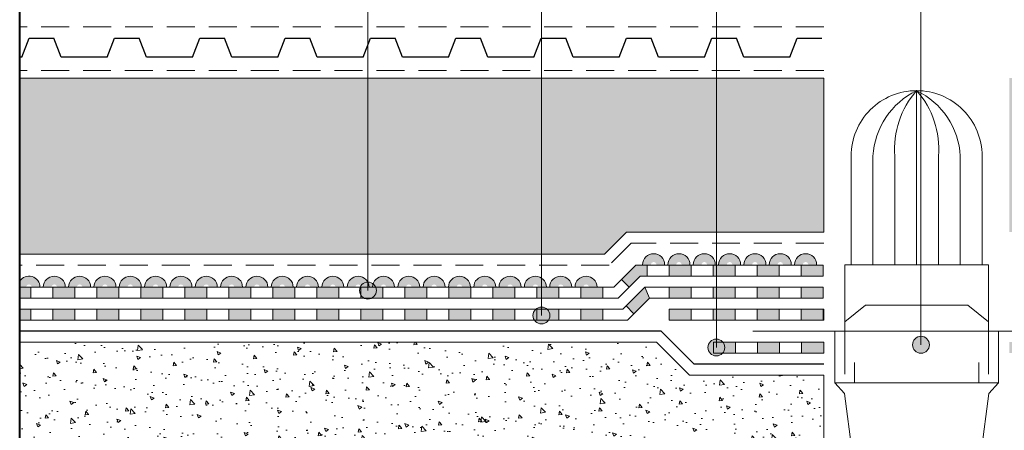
# Model space of a CAD drawing. Header units: metres. Extents: x 321 to 537, y 134 to 342.
# Tile 2 of 9: x 355 to 400, y 188 to 207. Entities that reach past the tile are written whole.
import ezdxf

# ---------------------------------------------------------------- set-up
doc = ezdxf.new("R2010")
doc.units = ezdxf.units.M
doc.header["$LTSCALE"] = 0.2
doc.linetypes.add('TRAZOS2', pattern=[9.524999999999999, 6.35, -3.175])
doc.layers.get('0').update_dxf_attribs({"lineweight": 13})
doc.layers.add('Sombreados', color=7, linetype='Continuous', lineweight=13)
doc.layers.add('Textos', color=7, linetype='Continuous')

msp = doc.modelspace()

# ---------------------------------------------------------------- hatches: boundary and pattern name
for points in [[(384.2629115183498, 195.4755107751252), (383.8855678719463, 195.4755107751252, 1), (383.6402551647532, 195.4755107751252), (383.2629115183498, 195.4755107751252, -1)], [(385.4134226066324, 195.4755107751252), (385.036078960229, 195.4755107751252, 1), (384.7907662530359, 195.4755107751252), (384.4134226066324, 195.4755107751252, -1)], [(386.5639336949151, 195.4755107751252), (386.1865900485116, 195.4755107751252, 1), (385.9412773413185, 195.4755107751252), (385.5639336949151, 195.4755107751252, -1)], [(387.7144447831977, 195.4755107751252), (387.3371011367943, 195.4755107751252, 1), (387.0917884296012, 195.4755107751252), (386.7144447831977, 195.4755107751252, -1)], [(388.8649558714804, 195.4755107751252), (388.4876122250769, 195.4755107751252, 1), (388.2422995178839, 195.4755107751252), (387.8649558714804, 195.4755107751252, -1)], [(390.015466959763, 195.4755107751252), (389.6381233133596, 195.4755107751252, 1), (389.3928106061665, 195.4755107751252), (389.015466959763, 195.4755107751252, -1)], [(391.1659780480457, 195.4755107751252), (390.7886344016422, 195.4755107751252, 1), (390.5433216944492, 195.4755107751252), (390.1659780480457, 195.4755107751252, -1)], [(357.0322686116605, 194.4570964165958), (356.654924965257, 194.4570964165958, 1), (356.4096122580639, 194.4570964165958), (356.0322686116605, 194.4570964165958, -1)], [(358.1827796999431, 194.4570964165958), (357.8054360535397, 194.4570964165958, 1), (357.5601233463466, 194.4570964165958), (357.1827796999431, 194.4570964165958, -1)], [(359.3332907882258, 194.4570964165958), (358.9559471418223, 194.4570964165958, 1), (358.7106344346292, 194.4570964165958), (358.3332907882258, 194.4570964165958, -1)], [(360.4838018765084, 194.4570964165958), (360.106458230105, 194.4570964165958, 1), (359.8611455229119, 194.4570964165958), (359.4838018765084, 194.4570964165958, -1)], [(361.6343129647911, 194.4570964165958), (361.2569693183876, 194.4570964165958, 1), (361.0116566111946, 194.4570964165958), (360.6343129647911, 194.4570964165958, -1)], [(362.7848240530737, 194.4570964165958), (362.4074804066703, 194.4570964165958, 1), (362.1621676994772, 194.4570964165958), (361.7848240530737, 194.4570964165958, -1)], [(363.9353351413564, 194.4570964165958), (363.5579914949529, 194.4570964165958, 1), (363.3126787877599, 194.4570964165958), (362.9353351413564, 194.4570964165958, -1)], [(365.0858462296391, 194.4570964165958), (364.7085025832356, 194.4570964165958, 1), (364.4631898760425, 194.4570964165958), (364.0858462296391, 194.4570964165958, -1)], [(366.2363573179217, 194.4570964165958), (365.8590136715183, 194.4570964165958, 1), (365.6137009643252, 194.4570964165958), (365.2363573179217, 194.4570964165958, -1)], [(367.3868684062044, 194.4570964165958), (367.0095247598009, 194.4570964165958, 1), (366.7642120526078, 194.4570964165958), (366.3868684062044, 194.4570964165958, -1)], [(368.537379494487, 194.4570964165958), (368.1600358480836, 194.4570964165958, 1), (367.9147231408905, 194.4570964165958), (367.537379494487, 194.4570964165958, -1)], [(369.6878905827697, 194.4570964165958), (369.3105469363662, 194.4570964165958, 1), (369.0652342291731, 194.4570964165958), (368.6878905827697, 194.4570964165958, -1)], [(370.8384016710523, 194.4570964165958), (370.4610580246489, 194.4570964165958, 1), (370.2157453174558, 194.4570964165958), (369.8384016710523, 194.4570964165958, -1)], [(371.988912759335, 194.4570964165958), (371.6115691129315, 194.4570964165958, 1), (371.3662564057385, 194.4570964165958), (370.988912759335, 194.4570964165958, -1)], [(373.1394238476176, 194.4570964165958), (372.7620802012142, 194.4570964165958, 1), (372.5167674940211, 194.4570964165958), (372.1394238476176, 194.4570964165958, -1)], [(374.2899349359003, 194.4570964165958), (373.9125912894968, 194.4570964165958, 1), (373.6672785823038, 194.4570964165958), (373.2899349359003, 194.4570964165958, -1)], [(375.440446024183, 194.4570964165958), (375.0631023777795, 194.4570964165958, 1), (374.8177896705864, 194.4570964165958), (374.440446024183, 194.4570964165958, -1)], [(376.5909571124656, 194.4570964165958), (376.2136134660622, 194.4570964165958, 1), (375.9683007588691, 194.4570964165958), (375.5909571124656, 194.4570964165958, -1)], [(377.7414682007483, 194.4570964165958), (377.3641245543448, 194.4570964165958, 1), (377.1188118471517, 194.4570964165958), (376.7414682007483, 194.4570964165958, -1)], [(378.8919792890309, 194.4570964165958), (378.5146356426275, 194.4570964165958, 1), (378.2693229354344, 194.4570964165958), (377.8919792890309, 194.4570964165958, -1)], [(380.0424903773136, 194.4570964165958), (379.6651467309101, 194.4570964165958, 1), (379.419834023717, 194.4570964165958), (379.0424903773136, 194.4570964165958, -1)], [(381.1930014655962, 194.4570964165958), (380.8156578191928, 194.4570964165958, 1), (380.5703451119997, 194.4570964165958), (380.1930014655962, 194.4570964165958, -1)]]:
    msp.add_hatch(color=1).paths.add_polyline_path(points)
at = {"layer": 'Sombreados'}
h = msp.add_hatch(dxfattribs=at)
h.set_pattern_fill('HONEY', color=256, scale=0.25, angle=90, style=0)
h.set_pattern_definition([(90, (0, -4.793185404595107), (-0.6874074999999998, 1.190625), [0.79375, -1.5875]), (209.9999999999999, (0, -4.793185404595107), (-0.6874077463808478, -1.190624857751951), [0.79375, -1.5875]), (150, (0, -4.793185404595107), (-1.374815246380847, 1.422480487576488e-07), [-1.5875, 0.79375])])
h.paths.add_polyline_path([(391.4953050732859, 203.957096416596), (354.9608895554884, 203.957096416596), (354.9608895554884, 195.9570964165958), (381.5328371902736, 195.9570964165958), (382.5338494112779, 196.9570964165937), (391.4953050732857, 196.9570964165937)])
h.paths.add_polyline_path([(436.4608895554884, 203.957096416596), (399.926474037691, 203.957096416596), (399.9264740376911, 196.9570964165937), (408.8879296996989, 196.9570964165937), (409.8889419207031, 195.9570964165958), (436.4608895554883, 195.9570964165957)])
h = msp.add_hatch(color=1, dxfattribs=at)
h.paths.add_polyline_path([(390.4608895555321, 195.4570964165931), (391.4608895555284, 195.4570964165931), (391.4608895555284, 194.9570964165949), (390.460889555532, 194.9570964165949)])
h.paths.add_polyline_path([(388.460889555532, 195.4570964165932), (389.460889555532, 195.4570964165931), (389.460889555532, 194.9570964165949), (388.460889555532, 194.9570964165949)])
h.paths.add_polyline_path([(386.4608895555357, 195.4570964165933), (387.460889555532, 195.4570964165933), (387.460889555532, 194.9570964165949), (386.4608895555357, 194.9570964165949)])
h.paths.add_polyline_path([(384.4608895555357, 195.4570964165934), (385.4608895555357, 195.4570964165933), (385.4608895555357, 194.9570964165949), (384.4608895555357, 194.9570964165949)])
h.paths.add_polyline_path([(382.9477666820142, 195.4570964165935), (383.4608895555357, 195.4570964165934), (383.4608895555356, 194.9570964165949), (383.1547253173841, 194.9570964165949), (382.6542192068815, 194.4570964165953), (382.3008447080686, 194.8108286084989)])
h.paths.add_polyline_path([(380.4608895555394, 194.4570964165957), (381.4608895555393, 194.4570964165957), (381.4608895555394, 193.9570964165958), (380.4608895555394, 193.9570964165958)])
h.paths.add_polyline_path([(378.4608895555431, 194.4570964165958), (379.4608895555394, 194.4570964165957), (379.4608895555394, 193.9570964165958), (378.460889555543, 193.9570964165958)])
h.paths.add_polyline_path([(376.4608895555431, 194.4570964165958), (377.460889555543, 194.4570964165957), (377.4608895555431, 193.9570964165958), (376.460889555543, 193.9570964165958)])
h.paths.add_polyline_path([(374.4608895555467, 194.4570964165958), (375.460889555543, 194.4570964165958), (375.460889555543, 193.9570964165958), (374.4608895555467, 193.9570964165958)])
h.paths.add_polyline_path([(372.4608895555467, 194.4570964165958), (373.4608895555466, 194.4570964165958), (373.4608895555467, 193.9570964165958), (372.4608895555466, 193.9570964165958)])
h.paths.add_polyline_path([(370.4608895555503, 194.4570964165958), (371.4608895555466, 194.4570964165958), (371.4608895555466, 193.9570964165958), (370.4608895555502, 193.9570964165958)])
h.paths.add_polyline_path([(368.4608895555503, 194.4570964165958), (369.4608895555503, 194.4570964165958), (369.4608895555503, 193.9570964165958), (368.4608895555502, 193.9570964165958)])
h.paths.add_polyline_path([(366.4608895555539, 194.4570964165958), (367.4608895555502, 194.4570964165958), (367.4608895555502, 193.9570964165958), (366.4608895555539, 193.9570964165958)])
h.paths.add_polyline_path([(364.4608895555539, 194.4570964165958), (365.4608895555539, 194.4570964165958), (365.4608895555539, 193.9570964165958), (364.4608895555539, 193.9570964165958)])
h.paths.add_polyline_path([(362.4608895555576, 194.4570964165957), (363.4608895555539, 194.4570964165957), (363.4608895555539, 193.9570964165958), (362.4608895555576, 193.9570964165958)])
h.paths.add_polyline_path([(360.4608895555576, 194.4570964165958), (361.4608895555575, 194.4570964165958), (361.4608895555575, 193.9570964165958), (360.4608895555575, 193.9570964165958)])
h.paths.add_polyline_path([(358.4608895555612, 194.4570964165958), (359.4608895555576, 194.4570964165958), (359.4608895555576, 193.9570964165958), (358.4608895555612, 193.9570964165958)])
h.paths.add_polyline_path([(356.4608895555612, 194.4570964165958), (357.4608895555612, 194.4570964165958), (357.4608895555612, 193.9570964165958), (356.4608895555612, 193.9570964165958)])
h.paths.add_polyline_path([(354.9608895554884, 194.4570964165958), (355.4608895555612, 194.4570964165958), (355.4608895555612, 193.9570964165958), (354.9608895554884, 193.9570964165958)])
msp.add_hatch(color=1, dxfattribs=at).paths.add_polyline_path([(354.9608895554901, 194.7270411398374, -0.7489389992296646), (355.8817575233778, 194.4570964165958), (355.5044138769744, 194.4570964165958, 1), (355.2591011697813, 194.4570964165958), (354.9608895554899, 194.457096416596)])
h = msp.add_hatch(color=1, dxfattribs=at)
h.paths.add_polyline_path([(355.4608895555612, 193.4570964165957), (354.9608895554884, 193.4570964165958), (354.9608895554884, 192.9570964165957), (355.4608895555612, 192.9570964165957)])
h.paths.add_polyline_path([(357.4608895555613, 193.4570964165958), (356.4608895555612, 193.4570964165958), (356.4608895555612, 192.9570964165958), (357.4608895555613, 192.9570964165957)])
h.paths.add_polyline_path([(359.4608895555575, 193.4570964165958), (358.4608895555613, 193.4570964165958), (358.4608895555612, 192.9570964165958), (359.4608895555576, 192.9570964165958)])
h.paths.add_polyline_path([(361.4608895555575, 193.4570964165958), (360.4608895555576, 193.4570964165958), (360.4608895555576, 192.9570964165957), (361.4608895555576, 192.9570964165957)])
h.paths.add_polyline_path([(363.460889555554, 193.4570964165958), (362.4608895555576, 193.4570964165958), (362.4608895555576, 192.9570964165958), (363.460889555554, 192.9570964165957)])
h.paths.add_polyline_path([(365.4608895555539, 193.4570964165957), (364.460889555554, 193.4570964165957), (364.4608895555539, 192.9570964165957), (365.4608895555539, 192.9570964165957)])
h.paths.add_polyline_path([(367.4608895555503, 193.4570964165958), (366.4608895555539, 193.4570964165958), (366.4608895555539, 192.9570964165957), (367.4608895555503, 192.9570964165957)])
h.paths.add_polyline_path([(369.4608895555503, 193.4570964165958), (368.4608895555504, 193.4570964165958), (368.4608895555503, 192.9570964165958), (369.4608895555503, 192.9570964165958)])
h.paths.add_polyline_path([(371.4608895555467, 193.4570964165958), (370.4608895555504, 193.4570964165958), (370.4608895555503, 192.9570964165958), (371.4608895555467, 192.9570964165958)])
h.paths.add_polyline_path([(373.4608895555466, 193.4570964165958), (372.4608895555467, 193.4570964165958), (372.4608895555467, 192.9570964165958), (373.4608895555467, 192.9570964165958)])
h.paths.add_polyline_path([(375.460889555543, 193.4570964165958), (374.4608895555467, 193.4570964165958), (374.4608895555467, 192.9570964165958), (375.4608895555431, 192.9570964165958)])
h.paths.add_polyline_path([(377.460889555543, 193.4570964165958), (376.4608895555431, 193.4570964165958), (376.460889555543, 192.9570964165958), (377.4608895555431, 192.9570964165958)])
h.paths.add_polyline_path([(379.4608895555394, 193.4570964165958), (378.460889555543, 193.4570964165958), (378.4608895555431, 192.9570964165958), (379.4608895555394, 192.9570964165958)])
h.paths.add_polyline_path([(381.4608895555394, 193.4570964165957), (380.4608895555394, 193.4570964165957), (380.4608895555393, 192.9570964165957), (381.4608895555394, 192.9570964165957)])
h.paths.add_polyline_path([(383.5686425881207, 193.9570964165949), (383.3616839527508, 194.4570964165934), (382.5075939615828, 193.6038700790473), (382.8609684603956, 193.2501378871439)])
h.paths.add_polyline_path([(385.4608895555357, 194.4570964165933), (384.4608895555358, 194.4570964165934), (384.4608895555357, 193.9570964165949), (385.4608895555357, 193.9570964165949)])
h.paths.add_polyline_path([(387.460889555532, 194.4570964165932), (386.4608895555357, 194.4570964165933), (386.4608895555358, 193.9570964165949), (387.4608895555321, 193.9570964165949)])
h.paths.add_polyline_path([(389.460889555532, 194.4570964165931), (388.4608895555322, 194.4570964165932), (388.460889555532, 193.9570964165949), (389.4608895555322, 193.9570964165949)])
h.paths.add_polyline_path([(391.4608895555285, 194.457096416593), (390.4608895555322, 194.4570964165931), (390.4608895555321, 193.9570964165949), (391.4608895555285, 193.9570964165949)])
at = {"layer": 'Sombreados', "lineweight": 13}
h = msp.add_hatch(color=1, dxfattribs=at)
h.paths.add_polyline_path([(384.471019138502, 193.4570964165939), (385.4710191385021, 193.457096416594), (385.4710191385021, 192.9570964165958), (384.4710191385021, 192.9570964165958)])
h.paths.add_polyline_path([(386.4710191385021, 193.457096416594), (387.4710191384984, 193.4570964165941), (387.4710191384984, 192.9570964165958), (386.4710191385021, 192.9570964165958)])
h.paths.add_polyline_path([(388.4710191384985, 193.4570964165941), (389.4710191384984, 193.4570964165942), (389.4710191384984, 192.9570964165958), (388.4710191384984, 192.9570964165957)])
h.paths.add_polyline_path([(390.4710191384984, 193.4570964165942), (391.4710191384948, 193.4570964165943), (391.4710191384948, 192.9570964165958), (390.4710191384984, 192.9570964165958)])
at = {"layer": 'Sombreados'}
h = msp.add_hatch(dxfattribs=at)
h.set_pattern_fill('AR-CONC', color=256, scale=0.01, style=0)
h.set_pattern_definition([(130, (791.4217791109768, -17.78568919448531), (-1.82184668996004, -0.1593908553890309), [0.1905, -2.0955]), (185, (791.4217791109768, -17.78568919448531), (0.3524282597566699, 1.9105664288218), [0.1524, -1.6764]), (79.549, (791.2699591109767, -17.79897169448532), (-1.469425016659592, 1.751166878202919), [0.1619, -1.7809]), (133.8158, (791.4217791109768, -17.27768919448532), (-2.710790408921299, -0.4204232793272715), [0.28575, -3.14325]), (83.3644, (791.1958801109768, -17.31272419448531), (-2.374042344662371, 2.474255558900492), [0.24285, -2.67135]), (188.8159999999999, (791.4217791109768, -17.27768919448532), (-2.374046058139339, 2.474251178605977), [0.2286, -2.5146]), (159, (791.1677791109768, -17.40468919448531), (-1.516148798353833, -1.022655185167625), [0.1905, -2.0955]), (214, (791.1677791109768, -17.40468919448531), (-0.6180202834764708, 1.841879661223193), [0.1524, -1.6764]), (108.5486, (791.0414341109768, -17.48991019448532), (-2.134164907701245, 0.8192285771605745), [0.1618999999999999, -1.780899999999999]), (142.5, (791.4217791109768, -17.78568919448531), (-0.03088603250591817, 0.8455503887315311), [0, -1.65608, 0, -1.7018, 0, -1.68275]), (172.5, (791.4217791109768, -17.78568919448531), (-0.6681966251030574, 1.001805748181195), [0, -0.9702799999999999, 0, -1.61798, 0, -0.6413500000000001]), (212.5, (791.9881991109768, -17.78568919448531), (-1.355905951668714, -0.05728743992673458), [0, -0.6349999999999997, 0, -1.981199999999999, 0, -2.628899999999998]), (222.5, (792.2421991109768, -17.78568919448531), (-1.48129181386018, 0.2542649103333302), [0, -0.8255, 0, -1.31572, 0, -1.8669])])
h.paths.add_polyline_path([(354.9608895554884, 191.9570964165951), (383.8949958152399, 191.9570964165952), (385.3907259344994, 190.4628787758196), (391.4953050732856, 190.4628787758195), (391.4953050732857, 186.957096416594), (354.9608895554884, 186.957096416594)])
h = msp.add_hatch(color=1, dxfattribs=at)
h.paths.add_polyline_path([(391.4953050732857, 191.9570964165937), (390.4870889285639, 191.9570964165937), (390.4870889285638, 191.4570964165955), (391.4953050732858, 191.4570964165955)])
h.paths.add_polyline_path([(389.4870889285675, 191.9570964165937), (388.4870889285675, 191.9570964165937), (388.4870889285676, 191.4570964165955), (389.4870889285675, 191.4570964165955)])
h.paths.add_polyline_path([(387.4870889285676, 191.9570964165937), (386.4870889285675, 191.9570964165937), (386.4870889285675, 191.4570964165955), (387.4870889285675, 191.4570964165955)])
h.paths.add_polyline_path([(400.9346901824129, 191.9570964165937), (399.9264740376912, 191.9570964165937), (399.9264740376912, 191.4570964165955), (400.934690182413, 191.4570964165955)])
h.paths.add_polyline_path([(402.9346901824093, 191.9570964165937), (401.9346901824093, 191.9570964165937), (401.9346901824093, 191.4570964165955), (402.9346901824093, 191.4570964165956)])
h.paths.add_polyline_path([(404.9346901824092, 191.9570964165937), (403.9346901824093, 191.9570964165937), (403.9346901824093, 191.4570964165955), (404.9346901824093, 191.4570964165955)])
at = {"layer": 'Textos', "lineweight": 18}
for points in [[(371.1660868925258, 194.300380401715, 1), (370.3991729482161, 194.300380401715, 1)], [(379.0481682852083, 193.1694589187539, 1), (378.2812543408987, 193.1694589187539, 1)], [(386.9945017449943, 191.716425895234, 1), (386.2275878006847, 191.716425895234, 1)], [(396.2921061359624, 191.8380867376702, 1), (395.5251921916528, 191.8380867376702, 1)]]:
    msp.add_hatch(color=256, dxfattribs=at).paths.add_polyline_path(points)

# ---------------------------------------------------------------- linework, layer by layer
at = {"linetype": 'TRAZOS2', "lineweight": 20}
for p, q in [((391.4958175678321, 206.2855519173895), (354.9633947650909, 206.2855519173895)), ((391.4933123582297, 204.3), (354.9608895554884, 204.3)), ((382.7408080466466, 196.4570964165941), (381.739795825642, 195.4570964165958)), ((391.4953050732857, 196.4570964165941), (382.7408080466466, 196.4570964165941)), ((381.739795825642, 195.4570964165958), (354.9608895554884, 195.4570964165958))]:
    msp.add_line(p, q, dxfattribs=at)
at = {"lineweight": 25}
for p, q in [((355.0533903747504, 204.9114093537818), (355.3896983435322, 205.7762105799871)), ((355.3896983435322, 205.7762105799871), (356.5107263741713, 205.7762105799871)), ((356.847034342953, 204.9114093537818), (356.5107263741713, 205.7762105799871)), ((358.9302973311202, 204.9114093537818), (359.266605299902, 205.7762105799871)), ((359.266605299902, 205.7762105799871), (360.3876333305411, 205.7762105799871)), ((360.7239412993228, 204.9114093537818), (360.3876333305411, 205.7762105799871)), ((362.80720428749, 204.9114093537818), (363.1435122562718, 205.7762105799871)), ((363.1435122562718, 205.7762105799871), (364.2645402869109, 205.7762105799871)), ((364.6008482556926, 204.9114093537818), (364.2645402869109, 205.7762105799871)), ((366.6841112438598, 204.9114093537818), (367.0204192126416, 205.7762105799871)), ((367.0204192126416, 205.7762105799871), (368.1414472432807, 205.7762105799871)), ((368.4777552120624, 204.9114093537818), (368.1414472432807, 205.7762105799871)), ((370.5610182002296, 204.9114093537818), (370.8973261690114, 205.7762105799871)), ((370.8973261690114, 205.7762105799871), (372.0183541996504, 205.7762105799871)), ((372.3546621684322, 204.9114093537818), (372.0183541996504, 205.7762105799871)), ((374.4379251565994, 204.9114093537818), (374.7742331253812, 205.7762105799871)), ((374.7742331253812, 205.7762105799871), (375.8952611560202, 205.7762105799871)), ((376.231569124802, 204.9114093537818), (375.8952611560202, 205.7762105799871)), ((378.3148321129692, 204.9114093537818), (378.651140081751, 205.7762105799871)), ((378.651140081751, 205.7762105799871), (379.77216811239, 205.7762105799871)), ((380.1084760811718, 204.9114093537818), (379.77216811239, 205.7762105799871)), ((382.191739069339, 204.9114093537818), (382.5280470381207, 205.7762105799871)), ((382.5280470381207, 205.7762105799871), (383.6490750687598, 205.7762105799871)), ((383.9853830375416, 204.9114093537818), (383.6490750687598, 205.7762105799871)), ((386.0686460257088, 204.9114093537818), (386.4049539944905, 205.7762105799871)), ((386.4049539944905, 205.7762105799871), (387.5259820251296, 205.7762105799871)), ((387.8622899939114, 204.9114093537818), (387.5259820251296, 205.7762105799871)), ((389.9455529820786, 204.9114093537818), (390.2818609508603, 205.7762105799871)), ((390.2818609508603, 205.7762105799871), (391.4028889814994, 205.7762105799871)), ((355.0533903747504, 204.9114093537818), (354.9684364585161, 204.9114093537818)), ((358.9302973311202, 204.9114093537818), (356.847034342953, 204.9114093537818)), ((362.80720428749, 204.9114093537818), (360.7239412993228, 204.9114093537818)), ((366.6841112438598, 204.9114093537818), (364.6008482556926, 204.9114093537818)), ((370.5610182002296, 204.9114093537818), (368.4777552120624, 204.9114093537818)), ((374.4379251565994, 204.9114093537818), (372.3546621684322, 204.9114093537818)), ((378.3148321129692, 204.9114093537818), (376.231569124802, 204.9114093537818)), ((382.191739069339, 204.9114093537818), (380.1084760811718, 204.9114093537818)), ((386.0686460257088, 204.9114093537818), (383.9853830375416, 204.9114093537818)), ((389.9455529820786, 204.9114093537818), (387.8622899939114, 204.9114093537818)), ((354.9608895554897, 194.052288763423), (354.9608895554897, 192.5522887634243)), ((354.9608895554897, 193.052288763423), (354.9608895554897, 191.5522887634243)), ((384.1019544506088, 192.4570964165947), (354.9608895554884, 192.4570964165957)), ((384.1019544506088, 192.4570964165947), (385.6034727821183, 190.9570964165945)), ((391.4953050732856, 190.9570964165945), (385.6034727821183, 190.9570964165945))]:
    msp.add_line(p, q, dxfattribs=at)
for p, q in [((354.9608895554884, 203.9570964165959), (391.4953050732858, 203.9570964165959)), ((391.4953050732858, 203.957096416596), (391.4953050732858, 196.9570964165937)), ((395.7108895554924, 203.3890297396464), (395.7108895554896, 195.4670161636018)), ((392.7342841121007, 200.4124242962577), (392.7342841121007, 195.4670161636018)), ((393.7264859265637, 200.4124242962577), (393.7264859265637, 195.4670161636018)), ((394.7186877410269, 200.4124242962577), (394.7186877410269, 195.4670161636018)), ((396.7030913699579, 200.4124242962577), (396.7030913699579, 195.4670161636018)), ((397.6952931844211, 200.4124242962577), (397.6952931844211, 195.4670161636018)), ((398.6874949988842, 200.4124242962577), (398.6874949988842, 195.4670161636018)), ((392.4414899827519, 195.4670161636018), (395.7108895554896, 195.4670161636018)), ((392.4414899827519, 192.8788641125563), (392.4414899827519, 195.4670161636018)), ((398.9802891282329, 195.4670161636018), (395.7108895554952, 195.4670161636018)), ((398.9802891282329, 192.8788641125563), (398.9802891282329, 195.4670161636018)), ((383.8949958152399, 191.9570964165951), (354.9608895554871, 191.9570964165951)), ((383.8949958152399, 191.9570964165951), (385.3907259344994, 190.4628787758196)), ((391.4953050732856, 190.4628787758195), (385.3907259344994, 190.4628787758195)), ((391.4953050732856, 190.4628787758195), (391.4953050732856, 181.9575306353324))]:
    msp.add_line(p, q)
at = {"lineweight": 13}
for p, q in [((382.5338494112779, 196.9570964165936), (381.5328371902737, 195.9570964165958)), ((391.4953050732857, 196.9570964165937), (382.5338494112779, 196.9570964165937)), ((381.5328371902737, 195.9570964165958), (354.9608895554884, 195.9570964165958))]:
    msp.add_line(p, q, dxfattribs=at)
at = {"color": 1, "lineweight": 13}
for p, q in [((382.9477666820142, 195.4570964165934), (381.9467544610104, 194.4570964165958)), ((391.4608895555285, 195.4570964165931), (382.9477666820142, 195.4570964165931)), ((391.4608895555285, 194.9570964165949), (391.4608895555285, 195.4570964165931)), ((382.1537130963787, 193.9570964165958), (383.154725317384, 194.9570964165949)), ((382.6542192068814, 194.4570964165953), (382.3008447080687, 194.8108286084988)), ((383.154725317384, 194.9570964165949), (391.4608895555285, 194.9570964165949)), ((381.9467544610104, 194.4570964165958), (354.9608895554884, 194.4570964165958)), ((382.3606717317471, 193.4570964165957), (383.3616839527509, 194.4570964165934)), ((391.4608895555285, 194.4570964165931), (383.3616839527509, 194.4570964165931)), ((391.4608895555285, 193.9570964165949), (391.4608895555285, 194.4570964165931)), ((382.1537130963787, 193.9570964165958), (354.9608895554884, 193.9570964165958)), ((382.5676303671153, 192.9570964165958), (383.5686425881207, 193.9570964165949)), ((383.5686425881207, 193.9570964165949), (391.4608895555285, 193.9570964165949)), ((382.3606717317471, 193.4570964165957), (354.9608895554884, 193.4570964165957)), ((382.8609684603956, 193.2501378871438), (382.5075939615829, 193.6038700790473)), ((391.4953050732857, 193.4570964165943), (391.4953050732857, 192.9570964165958)), ((382.5676303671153, 192.9570964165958), (354.9608895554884, 192.9570964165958))]:
    msp.add_line(p, q, dxfattribs=at)
at = {"lineweight": 20}
for p, q in [((392.4414899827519, 192.8788641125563), (393.3847025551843, 193.6337539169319)), ((393.3847025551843, 193.6337539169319), (398.0370765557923, 193.6337539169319)), ((398.980289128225, 192.8788641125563), (398.0370765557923, 193.6337539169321)), ((392.4414899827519, 190.503618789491), (392.4414899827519, 192.8788641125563)), ((398.980289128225, 190.503618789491), (398.980289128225, 192.8788641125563)), ((393.092348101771, 192.4570964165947), (388.2680644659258, 192.4570964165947)), ((391.9953050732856, 190.1026478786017), (391.9953050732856, 192.4570964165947)), ((393.092348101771, 192.4570964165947), (398.3294310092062, 192.4570964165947)), ((398.3294310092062, 192.4570964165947), (403.153714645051, 192.4570964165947)), ((399.4264740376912, 190.1026478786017), (399.4264740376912, 192.4570964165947)), ((392.8876748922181, 190.1026478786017), (392.8876748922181, 191.0275771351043)), ((398.5341042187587, 190.1026478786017), (398.5341042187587, 191.0275771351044)), ((391.9953050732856, 190.1026478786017), (399.4264740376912, 190.1026478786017)), ((392.4299558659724, 189.6264348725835), (391.9953050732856, 190.1026478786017)), ((398.9918232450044, 189.6264348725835), (399.4264740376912, 190.1026478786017)), ((393.3423481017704, 182.6992158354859), (392.4299558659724, 189.6264348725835)), ((398.0794310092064, 182.6992158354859), (398.9918232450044, 189.6264348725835))]:
    msp.add_line(p, q, dxfattribs=at)
at = {"lineweight": 40}
msp.add_lwpolyline([(354.9608895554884, 237.1332900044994), (436.4608895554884, 237.1332900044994), (436.4608895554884, 167.7317819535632), (354.9608895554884, 167.7317819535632)], close=True, dxfattribs=at)
msp.add_lwpolyline([(354.9608895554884, 237.1332900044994), (436.4608895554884, 237.1332900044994), (436.4608895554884, 167.7317819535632), (354.9608895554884, 167.7317819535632)], close=True, dxfattribs=at)
at = {"color": 1, "lineweight": 13}
for points in [[(383.4608895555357, 194.9570964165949), (383.4608895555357, 195.4570964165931)], [(384.4608895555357, 194.9570964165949), (384.4608895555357, 195.4570964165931)], [(385.4608895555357, 194.9570964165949), (385.4608895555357, 195.4570964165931)], [(386.4608895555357, 194.9570964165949), (386.4608895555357, 195.4570964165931)], [(387.4608895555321, 194.9570964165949), (387.4608895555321, 195.4570964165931)], [(388.4608895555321, 194.9570964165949), (388.4608895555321, 195.4570964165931)], [(389.4608895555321, 194.9570964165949), (389.4608895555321, 195.4570964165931)], [(390.4608895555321, 194.9570964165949), (390.4608895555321, 195.4570964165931)], [(355.4608895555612, 193.9570964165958), (355.4608895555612, 194.457096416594)], [(356.4608895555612, 193.9570964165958), (356.4608895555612, 194.457096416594)], [(357.4608895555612, 193.9570964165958), (357.4608895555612, 194.457096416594)], [(358.4608895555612, 193.9570964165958), (358.4608895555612, 194.457096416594)], [(359.4608895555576, 193.9570964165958), (359.4608895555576, 194.457096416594)], [(360.4608895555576, 193.9570964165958), (360.4608895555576, 194.457096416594)], [(361.4608895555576, 193.9570964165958), (361.4608895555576, 194.457096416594)], [(362.4608895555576, 193.9570964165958), (362.4608895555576, 194.457096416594)], [(363.4608895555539, 193.9570964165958), (363.4608895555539, 194.457096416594)], [(364.4608895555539, 193.9570964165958), (364.4608895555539, 194.457096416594)], [(365.4608895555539, 193.9570964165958), (365.4608895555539, 194.457096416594)], [(366.4608895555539, 193.9570964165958), (366.4608895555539, 194.457096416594)], [(367.4608895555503, 193.9570964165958), (367.4608895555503, 194.457096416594)], [(368.4608895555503, 193.9570964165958), (368.4608895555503, 194.457096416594)], [(369.4608895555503, 193.9570964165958), (369.4608895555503, 194.457096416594)], [(370.4608895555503, 193.9570964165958), (370.4608895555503, 194.457096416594)], [(371.4608895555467, 193.9570964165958), (371.4608895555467, 194.457096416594)], [(372.4608895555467, 193.9570964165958), (372.4608895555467, 194.457096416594)], [(373.4608895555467, 193.9570964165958), (373.4608895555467, 194.457096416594)], [(374.4608895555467, 193.9570964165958), (374.4608895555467, 194.457096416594)], [(375.460889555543, 193.9570964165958), (375.460889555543, 194.457096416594)], [(376.460889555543, 193.9570964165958), (376.460889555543, 194.457096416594)], [(377.460889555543, 193.9570964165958), (377.460889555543, 194.457096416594)], [(378.460889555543, 193.9570964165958), (378.460889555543, 194.457096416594)], [(379.4608895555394, 193.9570964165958), (379.4608895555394, 194.457096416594)], [(380.4608895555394, 193.9570964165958), (380.4608895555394, 194.457096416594)], [(381.4608895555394, 193.9570964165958), (381.4608895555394, 194.457096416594)], [(383.5686425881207, 193.9570964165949), (383.3616839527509, 194.4570964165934)], [(384.4608895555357, 193.9570964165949), (384.4608895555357, 194.4570964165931)], [(385.4608895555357, 193.9570964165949), (385.4608895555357, 194.4570964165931)], [(386.4608895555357, 193.9570964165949), (386.4608895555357, 194.4570964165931)], [(387.4608895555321, 193.9570964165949), (387.4608895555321, 194.4570964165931)], [(388.4608895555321, 193.9570964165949), (388.4608895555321, 194.4570964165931)], [(389.4608895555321, 193.9570964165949), (389.4608895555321, 194.4570964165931)], [(390.4608895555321, 193.9570964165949), (390.4608895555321, 194.4570964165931)], [(355.4608895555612, 192.9570964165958), (355.4608895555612, 193.457096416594)], [(356.4608895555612, 192.9570964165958), (356.4608895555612, 193.457096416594)], [(357.4608895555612, 192.9570964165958), (357.4608895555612, 193.457096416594)], [(358.4608895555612, 192.9570964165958), (358.4608895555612, 193.457096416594)], [(359.4608895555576, 192.9570964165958), (359.4608895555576, 193.457096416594)], [(360.4608895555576, 192.9570964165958), (360.4608895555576, 193.457096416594)], [(361.4608895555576, 192.9570964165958), (361.4608895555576, 193.457096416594)], [(362.4608895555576, 192.9570964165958), (362.4608895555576, 193.457096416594)], [(363.4608895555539, 192.9570964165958), (363.4608895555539, 193.457096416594)], [(364.4608895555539, 192.9570964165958), (364.4608895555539, 193.457096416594)], [(365.4608895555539, 192.9570964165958), (365.4608895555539, 193.457096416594)], [(366.4608895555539, 192.9570964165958), (366.4608895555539, 193.457096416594)], [(367.4608895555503, 192.9570964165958), (367.4608895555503, 193.457096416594)], [(368.4608895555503, 192.9570964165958), (368.4608895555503, 193.457096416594)], [(369.4608895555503, 192.9570964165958), (369.4608895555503, 193.457096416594)], [(370.4608895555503, 192.9570964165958), (370.4608895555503, 193.457096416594)], [(371.4608895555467, 192.9570964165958), (371.4608895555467, 193.457096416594)], [(372.4608895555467, 192.9570964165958), (372.4608895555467, 193.457096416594)], [(373.4608895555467, 192.9570964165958), (373.4608895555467, 193.457096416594)], [(374.4608895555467, 192.9570964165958), (374.4608895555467, 193.457096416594)], [(375.460889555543, 192.9570964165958), (375.460889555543, 193.457096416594)], [(376.460889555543, 192.9570964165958), (376.460889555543, 193.457096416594)], [(377.460889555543, 192.9570964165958), (377.460889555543, 193.457096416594)], [(378.460889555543, 192.9570964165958), (378.460889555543, 193.457096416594)], [(379.4608895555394, 192.9570964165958), (379.4608895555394, 193.457096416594)], [(380.4608895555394, 192.9570964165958), (380.4608895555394, 193.457096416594)], [(381.4608895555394, 192.9570964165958), (381.4608895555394, 193.457096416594)], [(391.4953050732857, 192.9570964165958), (384.4710191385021, 192.9570964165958), (384.4710191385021, 193.4570964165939), (391.4953050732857, 193.4570964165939)], [(385.4710191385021, 192.9570964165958), (385.4710191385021, 193.4570964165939)], [(386.4710191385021, 192.9570964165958), (386.4710191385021, 193.4570964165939)], [(387.4710191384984, 192.9570964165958), (387.4710191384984, 193.4570964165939)], [(388.4710191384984, 192.9570964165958), (388.4710191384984, 193.4570964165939)], [(389.4710191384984, 192.9570964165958), (389.4710191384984, 193.4570964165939)], [(390.4710191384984, 192.9570964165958), (390.4710191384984, 193.4570964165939)], [(391.4710191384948, 192.9570964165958), (391.4710191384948, 193.4570964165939)], [(391.4953050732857, 191.9570964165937), (386.4870889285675, 191.9570964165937), (386.4870889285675, 191.4570964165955), (391.4953050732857, 191.4570964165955)], [(387.4870889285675, 191.4570964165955), (387.4870889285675, 191.9570964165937)], [(388.4870889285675, 191.4570964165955), (388.4870889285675, 191.9570964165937)], [(389.4870889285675, 191.4570964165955), (389.4870889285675, 191.9570964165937)], [(390.4870889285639, 191.4570964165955), (390.4870889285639, 191.9570964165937)], [(391.4953050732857, 191.4570964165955), (391.4953050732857, 191.9570964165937)]]:
    msp.add_lwpolyline(points, dxfattribs=at)
for centre, radius, start, end in [((395.7108895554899, 200.4124242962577), 2.976605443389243, 89.99999999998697, 180), ((397.2530510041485, 200.2111515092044), 3.532304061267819, 115.8863817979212, 176.7334831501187), ((398.7305925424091, 200.7287923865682), 4.024359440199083, 138.6212409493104, 184.5088614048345), ((395.7108895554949, 200.4124242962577), 2.976605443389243, 0, 90.00000000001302), ((394.1687281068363, 200.2111515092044), 3.532304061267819, 3.266516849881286, 64.11361820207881), ((392.6911865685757, 200.7287923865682), 4.024359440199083, 355.4911385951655, 41.37875905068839)]:
    msp.add_arc(centre, radius, start, end)
for centre, end in [((383.7629115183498, 195.4755107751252), 180), ((384.9134226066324, 195.4755107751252), 180), ((386.0639336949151, 195.4755107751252), 180), ((387.2144447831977, 195.4755107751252), 180), ((388.3649558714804, 195.4755107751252), 180), ((389.515466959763, 195.4755107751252), 180), ((390.6659780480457, 195.4755107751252), 180), ((355.3817575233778, 194.4570964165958), 147.3238866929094), ((356.5322686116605, 194.4570964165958), 180), ((357.6827796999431, 194.4570964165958), 180), ((358.8332907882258, 194.4570964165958), 180), ((359.9838018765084, 194.4570964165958), 180), ((361.1343129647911, 194.4570964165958), 180), ((362.2848240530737, 194.4570964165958), 180), ((363.4353351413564, 194.4570964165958), 180), ((364.5858462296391, 194.4570964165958), 180), ((365.7363573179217, 194.4570964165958), 180), ((366.8868684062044, 194.4570964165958), 180), ((368.037379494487, 194.4570964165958), 180), ((369.1878905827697, 194.4570964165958), 180), ((370.3384016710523, 194.4570964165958), 180), ((371.488912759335, 194.4570964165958), 180), ((372.6394238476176, 194.4570964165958), 180), ((373.7899349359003, 194.4570964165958), 180), ((374.940446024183, 194.4570964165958), 180), ((376.0909571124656, 194.4570964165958), 180), ((377.2414682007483, 194.4570964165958), 180), ((378.3919792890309, 194.4570964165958), 180), ((379.5424903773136, 194.4570964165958), 180), ((380.6930014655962, 194.4570964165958), 180)]:
    msp.add_arc(centre, 0.5, 0, end, dxfattribs=at)
at = {"layer": 'Textos', "lineweight": 18}
for p, q in [((370.7826299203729, 194.3003804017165), (370.7826299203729, 225.7439743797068)), ((378.6647113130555, 193.1694589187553), (378.6647113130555, 225.7439743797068)), ((386.6110447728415, 191.7164258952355), (386.6110447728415, 225.7439743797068)), ((395.9086491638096, 191.8380867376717), (395.9086491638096, 225.7439743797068))]:
    msp.add_line(p, q, dxfattribs=at)
for centre in [(370.7826299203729, 194.3003804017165), (378.6647113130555, 193.1694589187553), (386.6110447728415, 191.7164258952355), (395.9086491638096, 191.8380867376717)]:
    msp.add_circle(centre, 0.383456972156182, dxfattribs=at)

doc.saveas('drawing.dxf')
